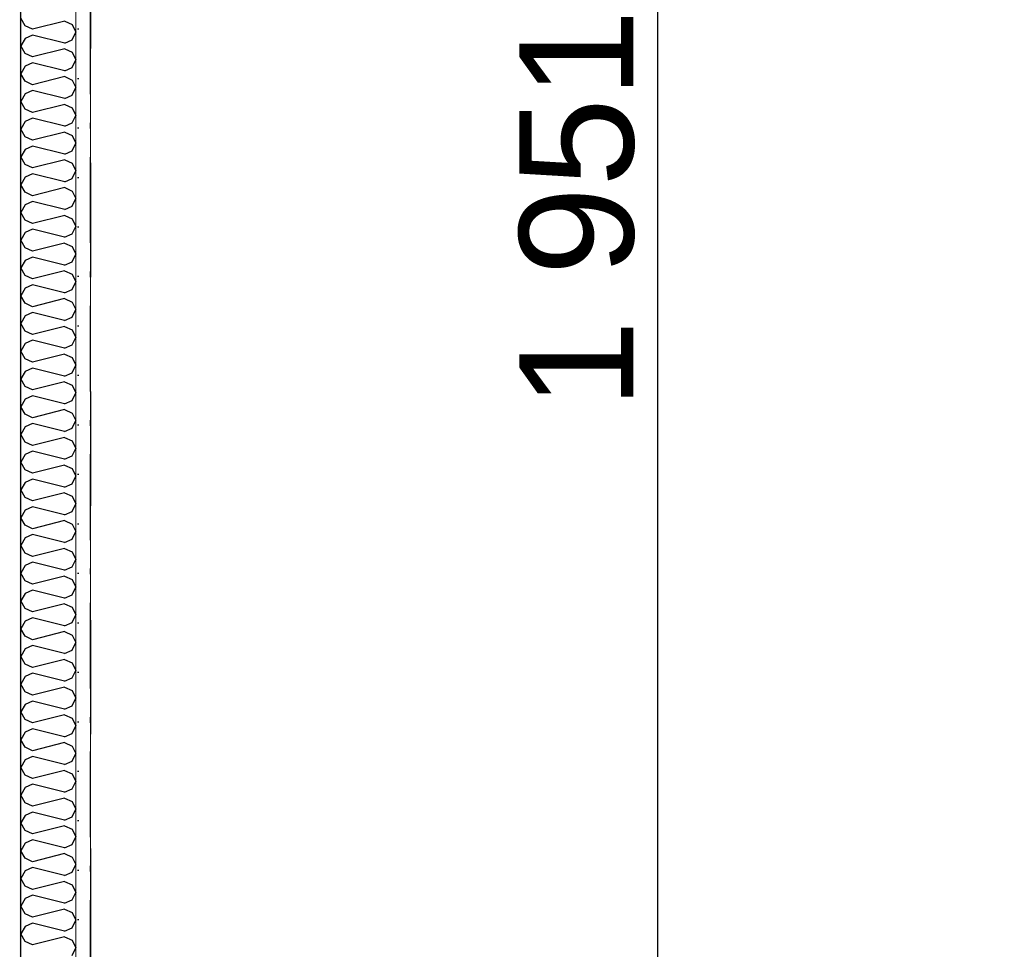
# Model space of a CAD drawing. Header units: millimetres. Extents: x -150 to 340869, y -1115 to 365939.
# Tile 151 of 193: x 308699 to 309561, y 352490 to 353303. Entities that reach past the tile are written whole.
import ezdxf
from ezdxf.enums import TextEntityAlignment as Align

# ---------------------------------------------------------------- set-up
doc = ezdxf.new("R2010")
doc.units = ezdxf.units.MM
doc.header["$LTSCALE"] = 0.5
doc.header["$MEASUREMENT"] = 0
for name, pattern in [('Over snittplan', [260, 150, -50, 10, -50]), ('PLINE', [0]), ('Stipling', [400, 200, -200])]:
    doc.linetypes.add(name, pattern=pattern)
for name, color, linetype in [('232- Ikke-bærende yttervegger (Skravur)(Nye konstruksjoner)', 7, 'Continuous'), ('232- Ikke-bærende yttervegger(Nye konstruksjoner)', 7, 'Continuous'), ('842-M___1_50 Målsetting bygning(Nye konstruksjoner)', 7, 'Continuous'), ('862- M___Nettoareal(Nye konstruksjoner)', 7, 'Continuous'), ('862- M___Nettoareal(Polylinje)(Nye konstruksjoner)', 7, 'Continuous'), ('862- M___Nettoareal(Tekst)(Nye konstruksjoner)', 7, 'Continuous')]:
    doc.layers.add(name, color=color, linetype=linetype)
doc.layers.add('236- Innvendig kledning og overflate(Nye konstruksjoner)', color=7, linetype='Continuous', lineweight=0)
doc.styles.add('GENERATED_STYLE_1', font='txt')
doc.styles.add('GENERATED_STYLE_2', font='arial.ttf')
doc.dimstyles.new('GENERATED_STYLE__3', dxfattribs={"dimtxt": 100, "dimasz": 95, "dimexe": 0.18, "dimexo": 0.0625, "dimgap": 0, "dimtad": 1, "dimdec": 0, "dimzin": 0, "dimdsep": 46, "dimtxsty": 'GENERATED_STYLE_2', "dimblk": 'ARROWHEAD_6', "dimblk1": 'ARROWHEAD_6', "dimblk2": 'ARROWHEAD_6', "dimcen": 0.09, "dimse1": 1, "dimse2": 1, "dimclrd": 256, "dimclre": 256, "dimclrt": 256, "dimadec": 1, "dimazin": 0, "dimtfac": 1, "dimtdec": 4, "dimtmove": 0, "dimatfit": 3, "dimfxl": 1, "dimtolj": 1, "dimtzin": 0, "dimarcsym": 0})

# ---------------------------------------------------------------- blocks, each defined once
blk = doc.blocks.new('Ikke målbart areal__5', base_point=(311032.18, 353119.93))
at = {"layer": '862- M___Nettoareal(Polylinje)(Nye konstruksjoner)', "linetype": 'Stipling', "flags": 128}
blk.add_lwpolyline([(316890.91, 354047.84), (308760.91, 354047.84), (308760.91, 353103.36), (308760.91, 352171.84), (314484.91, 352171.84), (314484.91, 351613.35), (316890.91, 351613.35)], close=True, dxfattribs=at)
at = {"layer": '862- M___Nettoareal(Tekst)(Nye konstruksjoner)', "style": 'GENERATED_STYLE_1'}
for tag, p in [('DUMMY_861', (311580.11, 353308.16)), ('ROOM_NAME', (310484.26, 353265.52)), ('DUMMY_862', (310484.26, 353119.93))]:
    blk.add_attdef(tag, text='', height=100, dxfattribs=at).set_placement(p, align=Align.TOP_LEFT)
blk = doc.blocks.new('*X42')
at = {"layer": '232- Ikke-bærende yttervegger (Skravur)(Nye konstruksjoner)', "linetype": 'PLINE'}
for p, q in [((308703.61, 353297.78), (308699.91, 353304.41)), ((308710.11, 353294.82), (308703.61, 353297.78)), ((308738.27, 353301.86), (308710.11, 353294.82)), ((308738.27, 353301.86), (308744.77, 353298.9)), ((308744.77, 353298.9), (308747.91, 353292.27)), ((308710.11, 353289.72), (308703.61, 353286.76)), ((308738.27, 353282.68), (308710.11, 353289.72)), ((308744.77, 353285.64), (308747.91, 353292.27)), ((308703.61, 353286.76), (308699.91, 353280.13)), ((308703.61, 353273.5), (308699.91, 353280.13)), ((308738.27, 353282.68), (308744.77, 353285.64)), ((308710.11, 353270.54), (308703.61, 353273.5)), ((308738.27, 353277.58), (308710.11, 353270.54)), ((308738.27, 353277.58), (308744.77, 353274.62)), ((308744.77, 353274.62), (308747.91, 353267.99)), ((308703.61, 353262.48), (308699.91, 353255.85)), ((308710.11, 353265.44), (308703.61, 353262.48)), ((308738.27, 353258.4), (308710.11, 353265.44)), ((308744.77, 353261.36), (308747.91, 353267.99)), ((308703.61, 353249.22), (308699.91, 353255.85)), ((308738.27, 353253.3), (308710.11, 353246.26)), ((308738.27, 353258.4), (308744.77, 353261.36)), ((308738.27, 353253.3), (308744.77, 353250.34)), ((308710.11, 353246.26), (308703.61, 353249.22)), ((308744.77, 353250.34), (308747.91, 353243.71)), ((308703.61, 353238.2), (308699.91, 353231.56)), ((308710.11, 353241.15), (308703.61, 353238.2)), ((308738.27, 353234.12), (308710.11, 353241.15)), ((308738.27, 353234.12), (308744.77, 353237.07)), ((308744.77, 353237.07), (308747.91, 353243.71)), ((308703.61, 353224.93), (308699.91, 353231.56)), ((308738.27, 353229.01), (308710.11, 353221.97)), ((308738.27, 353229.01), (308744.77, 353226.05)), ((308710.11, 353221.97), (308703.61, 353224.93)), ((308744.77, 353226.05), (308747.91, 353219.42)), ((308744.77, 353212.79), (308747.91, 353219.42)), ((308703.61, 353213.91), (308699.91, 353207.28)), ((308710.11, 353216.87), (308703.61, 353213.91)), ((308738.27, 353209.83), (308710.11, 353216.87)), ((308738.27, 353209.83), (308744.77, 353212.79)), ((308703.61, 353200.65), (308699.91, 353207.28)), ((308738.27, 353204.73), (308710.11, 353197.69)), ((308738.27, 353204.73), (308744.77, 353201.77)), ((308744.77, 353201.77), (308747.91, 353195.14)), ((308710.11, 353197.69), (308703.61, 353200.65)), ((308710.11, 353192.59), (308703.61, 353189.63)), ((308738.27, 353185.55), (308710.11, 353192.59)), ((308744.77, 353188.51), (308747.91, 353195.14)), ((308703.61, 353189.63), (308699.91, 353183)), ((308738.27, 353185.55), (308744.77, 353188.51)), ((308703.61, 353176.37), (308699.91, 353183)), ((308710.11, 353173.41), (308703.61, 353176.37)), ((308738.27, 353180.45), (308710.11, 353173.41)), ((308738.27, 353180.45), (308744.77, 353177.49)), ((308744.77, 353177.49), (308747.91, 353170.86)), ((308710.11, 353168.31), (308703.61, 353165.35)), ((308738.27, 353161.27), (308710.11, 353168.31)), ((308744.77, 353164.23), (308747.91, 353170.86)), ((308703.61, 353165.35), (308699.91, 353158.72)), ((308703.61, 353152.09), (308699.91, 353158.72)), ((308738.27, 353161.27), (308744.77, 353164.23)), ((308710.11, 353149.13), (308703.61, 353152.09)), ((308738.27, 353156.17), (308710.11, 353149.13)), ((308738.27, 353156.17), (308744.77, 353153.21)), ((308744.77, 353153.21), (308747.91, 353146.58)), ((308703.61, 353141.07), (308699.91, 353134.44)), ((308710.11, 353144.03), (308703.61, 353141.07)), ((308738.27, 353136.99), (308710.11, 353144.03)), ((308744.77, 353139.95), (308747.91, 353146.58)), ((308703.61, 353127.81), (308699.91, 353134.44)), ((308738.27, 353136.99), (308744.77, 353139.95)), ((308710.11, 353124.85), (308703.61, 353127.81)), ((308738.27, 353131.89), (308710.11, 353124.85)), ((308738.27, 353131.89), (308744.77, 353128.93)), ((308744.77, 353128.93), (308747.91, 353122.3)), ((308703.61, 353116.79), (308699.91, 353110.16)), ((308710.11, 353119.75), (308703.61, 353116.79)), ((308738.26, 353112.71), (308710.11, 353119.75)), ((308738.26, 353112.71), (308744.77, 353115.67)), ((308744.77, 353115.67), (308747.91, 353122.3)), ((308703.61, 353103.53), (308699.91, 353110.16)), ((308738.26, 353107.61), (308710.11, 353100.57)), ((308738.26, 353107.61), (308744.77, 353104.65)), ((308710.11, 353100.57), (308703.61, 353103.53)), ((308744.77, 353104.65), (308747.91, 353098.02)), ((308744.77, 353091.39), (308747.91, 353098.02)), ((308703.61, 353092.51), (308699.91, 353085.88)), ((308710.11, 353095.47), (308703.61, 353092.51)), ((308738.26, 353088.43), (308710.11, 353095.47)), ((308738.26, 353088.43), (308744.77, 353091.39)), ((308703.61, 353079.25), (308699.91, 353085.88)), ((308738.26, 353083.33), (308710.11, 353076.29)), ((308738.26, 353083.33), (308744.77, 353080.37)), ((308710.11, 353076.29), (308703.61, 353079.25)), ((308744.77, 353080.37), (308747.91, 353073.74)), ((308744.77, 353067.11), (308747.91, 353073.74)), ((308703.61, 353068.23), (308699.91, 353061.6)), ((308710.11, 353071.19), (308703.61, 353068.23)), ((308738.26, 353064.15), (308710.11, 353071.19)), ((308738.26, 353064.15), (308744.77, 353067.11)), ((308703.61, 353054.96), (308699.91, 353061.6)), ((308710.11, 353052.01), (308703.61, 353054.96)), ((308738.26, 353059.05), (308710.11, 353052.01)), ((308738.26, 353059.05), (308744.77, 353056.09)), ((308744.77, 353056.09), (308747.91, 353049.46)), ((308710.11, 353046.9), (308703.61, 353043.95)), ((308738.26, 353039.87), (308710.11, 353046.9)), ((308744.77, 353042.82), (308747.91, 353049.46)), ((308703.61, 353043.95), (308699.91, 353037.31)), ((308738.26, 353039.87), (308744.77, 353042.82)), ((308703.61, 353030.68), (308699.91, 353037.31)), ((308710.11, 353027.72), (308703.61, 353030.68)), ((308738.26, 353034.76), (308710.11, 353027.72)), ((308738.26, 353034.76), (308744.77, 353031.8)), ((308744.77, 353031.8), (308747.91, 353025.17)), ((308710.11, 353022.62), (308703.61, 353019.66)), ((308738.26, 353015.58), (308710.11, 353022.62)), ((308744.77, 353018.54), (308747.91, 353025.17)), ((308703.61, 353019.66), (308699.91, 353013.03)), ((308703.61, 353006.4), (308699.91, 353013.03)), ((308738.26, 353015.58), (308744.77, 353018.54)), ((308710.11, 353003.44), (308703.61, 353006.4)), ((308738.26, 353010.48), (308710.11, 353003.44)), ((308738.26, 353010.48), (308744.77, 353007.52)), ((308744.77, 353007.52), (308747.91, 353000.89)), ((308703.61, 352995.38), (308699.91, 352988.75)), ((308710.11, 352998.34), (308703.61, 352995.38)), ((308738.26, 352991.3), (308710.11, 352998.34)), ((308744.77, 352994.26), (308747.91, 353000.89)), ((308703.61, 352982.12), (308699.91, 352988.75)), ((308738.26, 352986.2), (308710.11, 352979.16)), ((308738.26, 352991.3), (308744.77, 352994.26)), ((308738.26, 352986.2), (308744.77, 352983.24)), ((308710.11, 352979.16), (308703.61, 352982.12)), ((308744.77, 352983.24), (308747.91, 352976.61)), ((308703.61, 352971.1), (308699.91, 352964.47)), ((308710.11, 352974.06), (308703.61, 352971.1)), ((308738.26, 352967.02), (308710.11, 352974.06)), ((308738.26, 352967.02), (308744.77, 352969.98)), ((308744.77, 352969.98), (308747.91, 352976.61)), ((308703.61, 352957.84), (308699.91, 352964.47)), ((308738.26, 352961.92), (308710.11, 352954.88)), ((308738.26, 352961.92), (308744.77, 352958.96)), ((308710.11, 352954.88), (308703.61, 352957.84)), ((308744.77, 352958.96), (308747.91, 352952.33)), ((308744.77, 352945.7), (308747.91, 352952.33)), ((308703.61, 352946.82), (308699.91, 352940.19)), ((308710.11, 352949.78), (308703.61, 352946.82)), ((308738.26, 352942.74), (308710.11, 352949.78)), ((308738.26, 352942.74), (308744.77, 352945.7)), ((308703.61, 352933.56), (308699.91, 352940.19)), ((308738.26, 352937.64), (308710.11, 352930.6)), ((308738.26, 352937.64), (308744.77, 352934.68)), ((308744.77, 352934.68), (308747.91, 352928.05)), ((308710.11, 352930.6), (308703.61, 352933.56)), ((308710.11, 352925.5), (308703.61, 352922.54)), ((308738.26, 352918.46), (308710.11, 352925.5)), ((308744.77, 352921.42), (308747.91, 352928.05)), ((308703.61, 352922.54), (308699.91, 352915.91)), ((308738.26, 352918.46), (308744.77, 352921.42)), ((308703.61, 352909.28), (308699.91, 352915.91)), ((308710.11, 352906.32), (308703.61, 352909.28)), ((308738.26, 352913.36), (308710.11, 352906.32)), ((308738.26, 352913.36), (308744.77, 352910.4)), ((308744.77, 352910.4), (308747.91, 352903.77)), ((308710.11, 352901.22), (308703.61, 352898.26)), ((308738.26, 352894.18), (308710.11, 352901.22)), ((308744.77, 352897.14), (308747.91, 352903.77)), ((308703.61, 352898.26), (308699.91, 352891.63)), ((308703.61, 352885), (308699.91, 352891.63)), ((308738.26, 352894.18), (308744.77, 352897.14)), ((308710.11, 352882.04), (308703.61, 352885)), ((308738.26, 352889.08), (308710.11, 352882.04)), ((308738.26, 352889.08), (308744.77, 352886.12)), ((308744.77, 352886.12), (308747.91, 352879.49)), ((308703.61, 352873.98), (308699.91, 352867.35)), ((308710.11, 352876.94), (308703.61, 352873.98)), ((308738.26, 352869.9), (308710.11, 352876.94)), ((308744.77, 352872.86), (308747.91, 352879.49)), ((308703.61, 352860.71), (308699.91, 352867.35)), ((308738.26, 352869.9), (308744.77, 352872.86)), ((308710.11, 352857.76), (308703.61, 352860.71)), ((308738.26, 352864.79), (308710.11, 352857.76)), ((308738.26, 352864.79), (308744.77, 352861.84)), ((308744.77, 352861.84), (308747.91, 352855.2)), ((308703.61, 352849.7), (308699.91, 352843.06)), ((308710.11, 352852.65), (308703.61, 352849.7)), ((308738.26, 352845.62), (308710.11, 352852.65)), ((308738.26, 352845.62), (308744.77, 352848.57)), ((308744.77, 352848.57), (308747.91, 352855.2)), ((308703.61, 352836.43), (308699.91, 352843.06)), ((308738.26, 352840.51), (308710.11, 352833.47)), ((308738.26, 352840.51), (308744.77, 352837.55)), ((308710.11, 352833.47), (308703.61, 352836.43)), ((308744.77, 352837.55), (308747.91, 352830.92)), ((308744.77, 352824.29), (308747.91, 352830.92)), ((308703.61, 352825.41), (308699.91, 352818.78)), ((308710.11, 352828.37), (308703.61, 352825.41)), ((308738.26, 352821.33), (308710.11, 352828.37)), ((308738.26, 352821.33), (308744.77, 352824.29)), ((308703.61, 352812.15), (308699.91, 352818.78)), ((308738.26, 352816.23), (308710.11, 352809.19)), ((308738.26, 352816.23), (308744.77, 352813.27)), ((308710.11, 352809.19), (308703.61, 352812.15)), ((308744.77, 352813.27), (308747.91, 352806.64)), ((308744.77, 352800.01), (308747.91, 352806.64)), ((308703.61, 352801.13), (308699.91, 352794.5)), ((308710.11, 352804.09), (308703.61, 352801.13)), ((308738.26, 352797.05), (308710.11, 352804.09)), ((308738.26, 352797.05), (308744.77, 352800.01)), ((308703.61, 352787.87), (308699.91, 352794.5)), ((308710.11, 352784.91), (308703.61, 352787.87)), ((308738.26, 352791.95), (308710.11, 352784.91)), ((308738.26, 352791.95), (308744.77, 352788.99)), ((308744.77, 352788.99), (308747.91, 352782.36)), ((308710.11, 352779.81), (308703.61, 352776.85)), ((308738.26, 352772.77), (308710.11, 352779.81)), ((308744.77, 352775.73), (308747.91, 352782.36)), ((308703.61, 352776.85), (308699.91, 352770.22)), ((308738.26, 352772.77), (308744.77, 352775.73)), ((308703.61, 352763.59), (308699.91, 352770.22)), ((308710.11, 352760.63), (308703.61, 352763.59)), ((308738.26, 352767.67), (308710.11, 352760.63)), ((308738.26, 352767.67), (308744.77, 352764.71)), ((308744.77, 352764.71), (308747.91, 352758.08)), ((308710.11, 352755.53), (308703.61, 352752.57)), ((308738.26, 352748.49), (308710.11, 352755.53)), ((308744.77, 352751.45), (308747.91, 352758.08)), ((308703.61, 352752.57), (308699.91, 352745.94)), ((308703.61, 352739.31), (308699.91, 352745.94)), ((308738.26, 352748.49), (308744.77, 352751.45)), ((308710.11, 352736.35), (308703.61, 352739.31)), ((308738.26, 352743.39), (308710.11, 352736.35)), ((308738.26, 352743.39), (308744.77, 352740.43)), ((308744.77, 352740.43), (308747.91, 352733.8)), ((308703.61, 352728.29), (308699.91, 352721.66)), ((308710.11, 352731.25), (308703.61, 352728.29)), ((308738.26, 352724.21), (308710.11, 352731.25)), ((308744.77, 352727.17), (308747.91, 352733.8)), ((308703.61, 352715.03), (308699.91, 352721.66)), ((308738.26, 352719.11), (308710.11, 352712.07)), ((308738.26, 352724.21), (308744.77, 352727.17)), ((308738.26, 352719.11), (308744.77, 352716.15)), ((308710.11, 352712.07), (308703.61, 352715.03)), ((308744.77, 352716.15), (308747.91, 352709.52)), ((308703.61, 352704.01), (308699.91, 352697.38)), ((308710.11, 352706.97), (308703.61, 352704.01)), ((308738.26, 352699.93), (308710.11, 352706.97)), ((308738.26, 352699.93), (308744.77, 352702.89)), ((308744.77, 352702.89), (308747.91, 352709.52)), ((308703.61, 352690.75), (308699.91, 352697.38)), ((308738.26, 352694.83), (308710.11, 352687.79)), ((308738.26, 352694.83), (308744.77, 352691.87)), ((308710.11, 352687.79), (308703.61, 352690.75)), ((308744.77, 352691.87), (308747.91, 352685.24)), ((308744.77, 352678.61), (308747.91, 352685.24)), ((308703.61, 352679.73), (308699.91, 352673.1)), ((308710.11, 352682.69), (308703.61, 352679.73)), ((308738.26, 352675.65), (308710.11, 352682.69)), ((308738.26, 352675.65), (308744.77, 352678.61)), ((308703.61, 352666.46), (308699.91, 352673.1)), ((308738.26, 352670.54), (308710.11, 352663.51)), ((308738.26, 352670.54), (308744.77, 352667.59)), ((308744.77, 352667.59), (308747.91, 352660.95)), ((308710.11, 352663.51), (308703.61, 352666.46)), ((308710.11, 352658.4), (308703.61, 352655.45)), ((308738.26, 352651.36), (308710.11, 352658.4)), ((308744.77, 352654.32), (308747.91, 352660.95)), ((308703.61, 352655.45), (308699.91, 352648.81)), ((308738.26, 352651.36), (308744.77, 352654.32)), ((308703.61, 352642.18), (308699.91, 352648.81)), ((308710.11, 352639.22), (308703.61, 352642.18)), ((308738.26, 352646.26), (308710.11, 352639.22)), ((308738.26, 352646.26), (308744.77, 352643.3)), ((308744.77, 352643.3), (308747.91, 352636.67)), ((308710.11, 352634.12), (308703.61, 352631.16)), ((308738.26, 352627.08), (308710.11, 352634.12)), ((308744.77, 352630.04), (308747.91, 352636.67)), ((308703.61, 352631.16), (308699.91, 352624.53)), ((308703.61, 352617.9), (308699.91, 352624.53)), ((308738.26, 352627.08), (308744.77, 352630.04)), ((308710.11, 352614.94), (308703.61, 352617.9)), ((308738.26, 352621.98), (308710.11, 352614.94)), ((308738.26, 352621.98), (308744.77, 352619.02)), ((308744.77, 352619.02), (308747.91, 352612.39)), ((308703.61, 352606.88), (308699.91, 352600.25)), ((308710.11, 352609.84), (308703.61, 352606.88)), ((308738.26, 352602.8), (308710.11, 352609.84)), ((308744.77, 352605.76), (308747.91, 352612.39)), ((308703.61, 352593.62), (308699.91, 352600.25)), ((308738.26, 352602.8), (308744.77, 352605.76)), ((308710.11, 352590.66), (308703.61, 352593.62)), ((308738.26, 352597.7), (308710.11, 352590.66)), ((308738.26, 352597.7), (308744.77, 352594.74)), ((308744.77, 352594.74), (308747.91, 352588.11)), ((308703.61, 352582.6), (308699.91, 352575.97)), ((308710.11, 352585.56), (308703.61, 352582.6)), ((308738.26, 352578.52), (308710.11, 352585.56)), ((308738.26, 352578.52), (308744.77, 352581.48)), ((308744.77, 352581.48), (308747.91, 352588.11)), ((308703.61, 352569.34), (308699.91, 352575.97)), ((308738.26, 352573.42), (308710.11, 352566.38)), ((308738.26, 352573.42), (308744.77, 352570.46)), ((308710.11, 352566.38), (308703.61, 352569.34)), ((308744.77, 352570.46), (308747.91, 352563.83)), ((308744.77, 352557.2), (308747.91, 352563.83)), ((308703.61, 352558.32), (308699.91, 352551.69)), ((308710.11, 352561.28), (308703.61, 352558.32)), ((308738.26, 352554.24), (308710.11, 352561.28)), ((308738.26, 352554.24), (308744.77, 352557.2)), ((308703.61, 352545.06), (308699.91, 352551.69)), ((308738.26, 352549.14), (308710.11, 352542.1)), ((308738.26, 352549.14), (308744.77, 352546.18)), ((308710.11, 352542.1), (308703.61, 352545.06)), ((308744.77, 352546.18), (308747.91, 352539.55)), ((308744.77, 352532.92), (308747.91, 352539.55)), ((308703.61, 352534.04), (308699.91, 352527.41)), ((308710.11, 352537), (308703.61, 352534.04)), ((308738.26, 352529.96), (308710.11, 352537)), ((308738.26, 352529.96), (308744.77, 352532.92)), ((308703.61, 352520.78), (308699.91, 352527.41)), ((308710.11, 352517.82), (308703.61, 352520.78)), ((308738.26, 352524.86), (308710.11, 352517.82)), ((308738.26, 352524.86), (308744.77, 352521.9)), ((308744.77, 352521.9), (308747.91, 352515.27)), ((308710.11, 352512.72), (308703.61, 352509.76)), ((308738.26, 352505.68), (308710.11, 352512.72)), ((308744.77, 352508.64), (308747.91, 352515.27)), ((308703.61, 352509.76), (308699.91, 352503.13)), ((308738.26, 352505.68), (308744.77, 352508.64)), ((308703.61, 352496.5), (308699.91, 352503.13)), ((308710.11, 352493.54), (308703.61, 352496.5)), ((308738.26, 352500.58), (308710.11, 352493.54)), ((308738.26, 352500.58), (308744.77, 352497.62)), ((308744.77, 352497.62), (308747.91, 352490.99)), ((308744.77, 352484.35), (308747.91, 352490.99))]:
    blk.add_line(p, q, dxfattribs=at)
blk = doc.blocks.new('*D148')
at = {"layer": '842-M___1_50 Målsetting bygning(Nye konstruksjoner)', "linetype": 'PLINE'}
for p, q in [((309207.51, 354159.84), (309307.51, 354059.84)), ((309351.26, 354109.84), (309163.76, 354109.84)), ((309257.51, 352158.84), (309257.51, 354109.84)), ((309207.51, 352208.84), (309307.51, 352108.84)), ((309351.26, 352158.84), (309163.76, 352158.84))]:
    blk.add_line(p, q, dxfattribs=at)
at = {"layer": '842-M___1_50 Målsetting bygning(Nye konstruksjoner)', "insert": (309237.51, 352962.74), "char_height": 100, "attachment_point": 7, "rotation": 90, "style": 'GENERATED_STYLE_2'}
blk.add_mtext('\\A1;{\\pql;\\fArial|b0|i0|c0|p0;\\W1.000000;1\xa0951}', dxfattribs=at)
blk = doc.blocks.new('ARROWHEAD_6')
at = {"linetype": 'Continuous'}
for p, q in [((-0.5, -0.5), (0.5, 0.5)), ((0, 0), (-1, 0))]:
    blk.add_line(p, q, dxfattribs=at)

msp = doc.modelspace()

# ---------------------------------------------------------------- hatches: boundary and pattern name
at = {"layer": '232- Ikke-bærende yttervegger (Skravur)(Nye konstruksjoner)', "linetype": 'Continuous'}
msp.add_hatch(color=256, dxfattribs=at).paths.add_polyline_path([(308699.9, 343686.84), (308699.91, 354108.84), (308698.91, 354108.84), (308698.9, 343686.84)])
h = msp.add_hatch(dxfattribs=at)
h.set_pattern_fill('Prikker_tett', color=256, style=0, pattern_type=2)
h.set_pattern_definition([(0, (0, 0), (0, 43.30127), [0, -25]), (0, (12.5, 21.65), (0, 43.30127), [0, -25])])
h.paths.add_polyline_path([(308760.9, 352171.84), (308760.91, 354047.84), (308747.91, 354047.84), (308747.9, 352171.84)])

# ---------------------------------------------------------------- linework, layer by layer
at = {"layer": '232- Ikke-bærende yttervegger(Nye konstruksjoner)', "linetype": 'PLINE'}
msp.add_line((308699.9, 343686.84), (308699.91, 354060.84), dxfattribs=at)
at = {"layer": '232- Ikke-bærende yttervegger(Nye konstruksjoner)', "linetype": 'Over snittplan', "flags": 128}
msp.add_lwpolyline([(308760.9, 343747.84), (308760.91, 354357.84)], dxfattribs=at)
at = {"layer": '236- Innvendig kledning og overflate(Nye konstruksjoner)', "linetype": 'PLINE'}
msp.add_line((308747.9, 352158.84), (308747.91, 354047.84), dxfattribs=at)
at = {"layer": '236- Innvendig kledning og overflate(Nye konstruksjoner)', "linetype": 'PLINE', "flags": 128}
msp.add_lwpolyline([(308760.9, 352171.84), (308760.91, 354047.84)], dxfattribs=at)

# ---------------------------------------------------------------- block references
at = {"layer": '232- Ikke-bærende yttervegger(Nye konstruksjoner)'}
msp.add_blockref('*X42', (0, 0), dxfattribs=at)
at = {"layer": '862- M___Nettoareal(Nye konstruksjoner)', "linetype": 'Continuous'}
msp.add_blockref('Ikke målbart areal__5', (311032.18, 353119.93), dxfattribs=at)

# ---------------------------------------------------------------- dimensions: what is measured, and where the dimension line sits
at = {"layer": '842-M___1_50 Målsetting bygning(Nye konstruksjoner)', "linetype": 'Continuous'}
dim = msp.add_linear_dim(base=(309257.51, 354109.84), p1=(311609.91, 352158.84), p2=(316881.77, 354109.84), angle=90, dimstyle='GENERATED_STYLE__3', dxfattribs=at)
dim.commit()
dim.dimension.update_dxf_attribs({"geometry": '*D148', "text_midpoint": (309187.51, 353134.29), "dimtype": 160, "text_rotation": 90})

doc.saveas('drawing.dxf')
